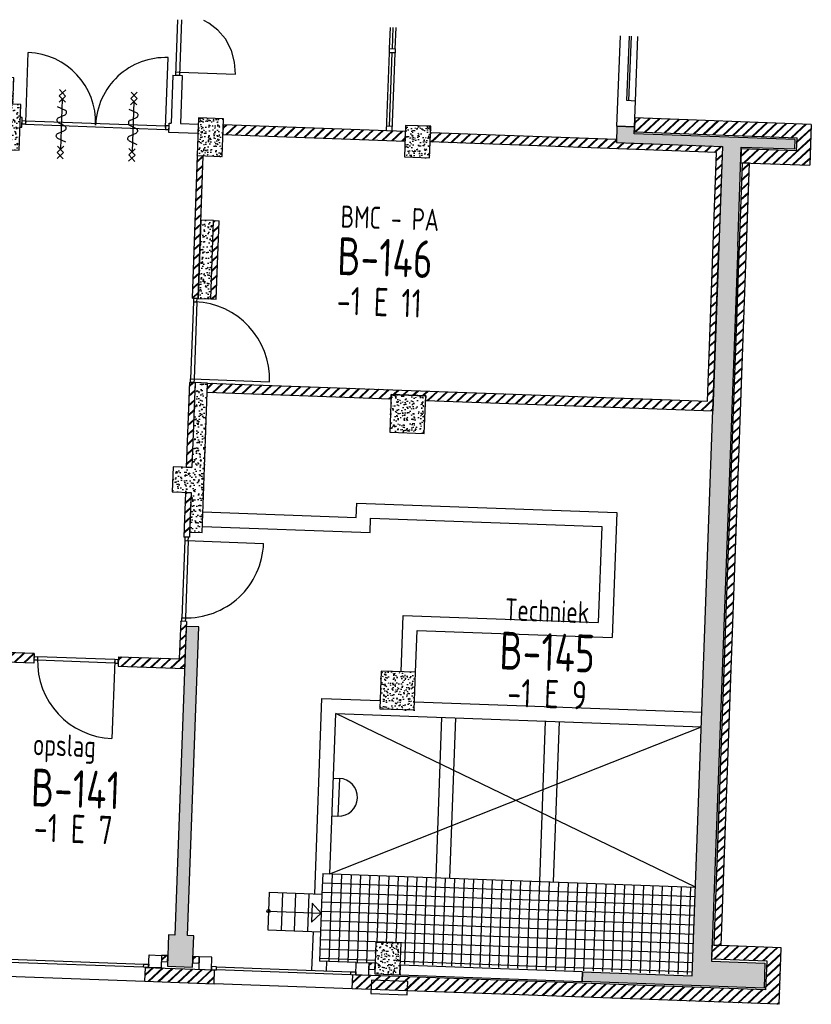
# Model space of a CAD drawing. Header units: millimetres. Extents: x 119024465 to 119292677, y 483022511 to 483148062.
# Tile 161 of 162: x 119263074 to 119275671, y 483076393 to 483092048. Entities that reach past the tile are written whole.
import ezdxf
from ezdxf.enums import TextEntityAlignment as Align

# ---------------------------------------------------------------- set-up
doc = ezdxf.new("R2010")
doc.units = ezdxf.units.MM
doc.header["$LTSCALE"] = 100
doc.layers.get('0').update_dxf_attribs({"linetype": 'CONTINUOUS'})
for name, color, linetype in [('AL21----', 1, 'CONTINUOUS'), ('AL21----_ARC', 8, 'CONTINUOUS'), ('AL22----', 2, 'CONTINUOUS'), ('AL22----_ARC', 8, 'CONTINUOUS'), ('AL24----', 3, 'CONTINUOUS'), ('AL28----', 4, 'CONTINUOUS'), ('AL28----_ARC', 8, 'CONTINUOUS'), ('AL31----', 5, 'CONTINUOUS'), ('AL32----', 6, 'CONTINUOUS'), ('BT00----_HOTELNRS', 3, 'CONTINUOUS'), ('BT00----_RUIMTENRS', 7, 'CONTINUOUS'), ('BT00----_TEKST', 1, 'CONTINUOUS'), ('Overlap', 8, 'CONTINUOUS')]:
    doc.layers.add(name, color=color, linetype=linetype)
doc.styles.get("Standard").update_dxf_attribs({"font": 'ISOCP.SHX'})
pattern_1 = [(47.91200747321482, (119153097.5669324, 483019764.0029071), (181.4829786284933, -22.56626980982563), [19.05, -209.55]), (352.9120074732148, (119153097.5669324, 483019764.0029071), (-28.25841556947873, 192.213838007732), [15.24, -167.64]), (98.3630074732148, (119153112.6904584, 483019762.1223937), (153.2251895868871, 169.6466752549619), [16.19, -178.09]), (44.09620747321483, (119153099.4177937, 483019814.7691785), (269.3672764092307, -51.89098330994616), [28.575, -314.3249999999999]), (94.54760747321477, (119153121.8650477, 483019810.4449579), (246.2613818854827, 238.6116259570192), [24.285, -267.135]), (349.0960074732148, (119153099.4177937, 483019814.7691785), (246.2617370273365, 238.6111746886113), [22.86, -251.46]), (18.91200747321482, (119153124.3382141, 483019801.15218), (147.7882449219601, -107.7215982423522), [19.05, -209.55]), (323.9120074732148, (119153124.3382141, 483019801.15218), (68.4717506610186, 181.813962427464), [15.24, -167.64]), (69.36340747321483, (119153136.6538288, 483019792.1754093), (216.2595933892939, 74.0927892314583), [16.19, -178.09]), (35.41200747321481, (119153097.5669324, 483019764.0029071), (6.1672544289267, 84.38636762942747), [0, -165.608, 0, -170.18, 0, -168.275]), (5.412007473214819, (119153097.5669324, 483019764.0029071), (70.42530466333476, 97.67953384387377), [0, -97.02799999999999, 0, -161.798, 0, -64.135]), (325.4120074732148, (119153040.9625397, 483019766.0666175), (135.291847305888, -10.66508593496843), [0, -63.49999999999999, 0, -198.12, 0, -262.8899999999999]), (315.4120074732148, (119153015.579404, 483019766.9920482), (148.9572270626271, 20.01262926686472), [0, -82.54999999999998, 0, -131.572, 0, -186.69])]
pattern_2 = [(42.91200747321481, (119153097.5669324, 483019764.0029071), (-74.89618102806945, 80.56402464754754), []), (42.91200747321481, (119153098.1134465, 483019778.9929479), (-74.89618102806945, 80.56402464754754), [])]
pattern_3 = [(42.74700747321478, (119153097.5669324, 483019764.0029071), (-74.6638630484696, 80.77937580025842), []), (42.74700747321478, (119153098.1566124, 483019778.9913119), (-74.6638630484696, 80.77937580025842), [])]

# ---------------------------------------------------------------- blocks, each defined once
blk = doc.blocks.new('KOLOM')
at = {"layer": 'AL28----', "linetype": 'Continuous'}
for p, q in [((0.5, 0.5), (-0.5, 0.5)), ((-0.5, 0.5), (-0.5, -0.5)), ((0.5, -0.5), (0.5, 0.5)), ((-0.5, -0.5), (0.5, -0.5))]:
    blk.add_line(p, q, dxfattribs=at)
blk = doc.blocks.new('500x400')
at = {"layer": 'AL28----_ARC'}
h = blk.add_hatch(dxfattribs=at)
h.set_pattern_fill('AR-CONC', color=256, style=0)
h.set_pattern_definition([(49.99999999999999, (-104267.0792843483, -69886.70259675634), (182.184668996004, -15.93908553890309), [19.05, -209.55]), (355, (-104267.0792843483, -69886.70259675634), (-35.24282597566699, 191.05664288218), [15.24, -167.64]), (100.451, (-104251.8972843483, -69888.03084675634), (146.9425016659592, 175.1166878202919), [16.19, -178.09]), (46.18420000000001, (-104267.0792843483, -69835.90259675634), (271.0790408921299, -42.04232793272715), [28.575, -314.325]), (96.6356, (-104244.4893843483, -69839.40609675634), (237.4042344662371, 247.4255558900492), [24.285, -267.135]), (351.1840000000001, (-104267.0792843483, -69835.90259675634), (237.4046058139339, 247.4251178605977), [22.86, -251.46]), (21, (-104241.6792843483, -69848.60259675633), (151.6148798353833, -102.2655185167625), [19.05, -209.55]), (326.0000000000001, (-104241.6792843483, -69848.60259675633), (61.80202834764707, 184.1879661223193), [15.24, -167.64]), (71.4514, (-104229.0447843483, -69857.12469675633), (213.4164907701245, 81.92285771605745), [16.19, -178.09]), (37.50000000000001, (-104267.0792843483, -69886.70259675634), (3.088603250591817, 84.55503887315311), [0, -165.608, 0, -170.18, 0, -168.275]), (7.499999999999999, (-104267.0792843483, -69886.70259675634), (66.81966251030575, 100.1805748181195), [0, -97.02799999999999, 0, -161.798, 0, -64.135]), (327.5, (-104323.7212843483, -69886.70259675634), (135.5905951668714, -5.728743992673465), [0, -63.5, 0, -198.12, 0, -262.89]), (317.5, (-104349.1212843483, -69886.70259675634), (148.129181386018, 25.42649103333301), [0, -82.55, 0, -131.572, 0, -186.69])])
h.paths.add_polyline_path([(-250, -200), (250, -200), (250, 200), (-250, 200)])
at = {"layer": 'AL28----', "xscale": 500, "yscale": 400, "zscale": 2600}
blk.add_blockref('KOLOM', (0, 0), dxfattribs=at)
blk = doc.blocks.new('400x600')
at = {"layer": 'AL28----_ARC'}
h = blk.add_hatch(dxfattribs=at)
h.set_pattern_fill('AR-CONC', color=256, style=0)
h.set_pattern_definition([(49.99999999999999, (-111794.4581049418, -73889.75205047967), (182.184668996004, -15.93908553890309), [19.05, -209.55]), (355, (-111794.4581049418, -73889.75205047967), (-35.24282597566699, 191.05664288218), [15.24, -167.64]), (100.451, (-111779.2761049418, -73891.08030047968), (146.9425016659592, 175.1166878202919), [16.19, -178.09]), (46.18420000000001, (-111794.4581049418, -73838.95205047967), (271.0790408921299, -42.04232793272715), [28.575, -314.325]), (96.6356, (-111771.8682049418, -73842.45555047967), (237.4042344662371, 247.4255558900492), [24.285, -267.135]), (351.1840000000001, (-111794.4581049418, -73838.95205047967), (237.4046058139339, 247.4251178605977), [22.86, -251.46]), (21, (-111769.0581049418, -73851.65205047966), (151.6148798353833, -102.2655185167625), [19.05, -209.55]), (326.0000000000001, (-111769.0581049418, -73851.65205047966), (61.80202834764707, 184.1879661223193), [15.24, -167.64]), (71.4514, (-111756.4236049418, -73860.17415047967), (213.4164907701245, 81.92285771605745), [16.19, -178.09]), (37.50000000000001, (-111794.4581049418, -73889.75205047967), (3.088603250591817, 84.55503887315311), [0, -165.608, 0, -170.18, 0, -168.275]), (7.499999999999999, (-111794.4581049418, -73889.75205047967), (66.81966251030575, 100.1805748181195), [0, -97.02799999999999, 0, -161.798, 0, -64.135]), (327.5, (-111851.1001049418, -73889.75205047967), (135.5905951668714, -5.728743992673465), [0, -63.5, 0, -198.12, 0, -262.89]), (317.5, (-111876.5001049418, -73889.75205047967), (148.129181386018, 25.42649103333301), [0, -82.55, 0, -131.572, 0, -186.69])])
h.paths.add_polyline_path([(200, 300), (-200, 300), (-200, -300.0000000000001), (200, -300.0000000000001)])
at = {"layer": 'AL28----', "xscale": 400, "yscale": 600, "zscale": 2600}
blk.add_blockref('KOLOM', (0, 0), dxfattribs=at)
blk = doc.blocks.new('550x600')
at = {"layer": 'AL28----_ARC'}
h = blk.add_hatch(dxfattribs=at)
h.set_pattern_fill('AR-CONC', color=256, style=0)
h.set_pattern_definition([(49.99999999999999, (-112732.6578252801, -65901.7971806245), (182.184668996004, -15.93908553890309), [19.05, -209.55]), (355, (-112732.6578252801, -65901.7971806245), (-35.24282597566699, 191.05664288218), [15.24, -167.64]), (100.451, (-112717.4758252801, -65903.12543062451), (146.9425016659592, 175.1166878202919), [16.19, -178.09]), (46.18420000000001, (-112732.6578252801, -65850.9971806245), (271.0790408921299, -42.04232793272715), [28.575, -314.325]), (96.6356, (-112710.0679252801, -65854.50068062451), (237.4042344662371, 247.4255558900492), [24.285, -267.135]), (351.1840000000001, (-112732.6578252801, -65850.9971806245), (237.4046058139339, 247.4251178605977), [22.86, -251.46]), (21, (-112707.2578252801, -65863.6971806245), (151.6148798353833, -102.2655185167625), [19.05, -209.55]), (326.0000000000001, (-112707.2578252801, -65863.6971806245), (61.80202834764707, 184.1879661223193), [15.24, -167.64]), (71.4514, (-112694.6233252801, -65872.2192806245), (213.4164907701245, 81.92285771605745), [16.19, -178.09]), (37.50000000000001, (-112732.6578252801, -65901.7971806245), (3.088603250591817, 84.55503887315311), [0, -165.608, 0, -170.18, 0, -168.275]), (7.499999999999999, (-112732.6578252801, -65901.7971806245), (66.81966251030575, 100.1805748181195), [0, -97.02799999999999, 0, -161.798, 0, -64.135]), (327.5, (-112789.2998252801, -65901.7971806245), (135.5905951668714, -5.728743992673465), [0, -63.5, 0, -198.12, 0, -262.89]), (317.5, (-112814.6998252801, -65901.7971806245), (148.129181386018, 25.42649103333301), [0, -82.55, 0, -131.572, 0, -186.69])])
h.paths.add_polyline_path([(-275, 300), (-275, -300), (275, -300), (275, 300)])
at = {"layer": 'AL28----', "xscale": 550, "yscale": 600, "zscale": 2600}
blk.add_blockref('KOLOM', (0, 0), dxfattribs=at)
blk = doc.blocks.new('114-31d')
at = {"color": 0, "linetype": 'Continuous'}
for p, q in [((-49.99999994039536, 550.0000000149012), (50.00000011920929, 450.0000000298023)), ((50.00000005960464, 550.0000000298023), (-49.99999988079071, 450.0000000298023)), ((-49.99999988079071, 450), (50.00000017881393, 350)), ((50.00000017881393, 450.0000000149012), (-49.99999988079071, 350)), ((5.960464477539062e-08, 400.0000000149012), (5.960464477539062e-08, -399.9999999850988)), ((-75.22076374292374, 278.9749931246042), (52.90113961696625, 224.7435648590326)), ((-53.78419476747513, 99.46940441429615), (53.34266722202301, 150.8047561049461)), ((-53.34266710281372, 25.53059563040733), (53.34266722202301, -25.53059560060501)), ((-53.34266710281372, -150.2564351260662), (52.90113961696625, -99.4694043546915)), ((-53.78419470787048, -224.195243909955), (74.77923625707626, -278.9116318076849)), ((-49.99999988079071, -349.9999998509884), (50.00000023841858, -449.9999998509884)), ((50.00000023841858, -349.9999998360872), (-49.99999982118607, -449.9999998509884)), ((-49.99999988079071, -449.9999998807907), (50.00000017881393, -549.9999998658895)), ((50.00000023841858, -449.9999998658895), (-49.99999976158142, -549.9999998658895))]:
    blk.add_line(p, q, dxfattribs=at)
for points in [[(74.77923625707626, 187.6370802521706, 0.1085803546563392), (71.0617071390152, 204.5540473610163, 0.1021137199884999), (60.13457530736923, 219.3489430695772, 0.04519307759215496), (52.90113961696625, 224.7435648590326, 0.02457701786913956)], [(53.34266722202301, 150.8047561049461, 0.04259042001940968), (60.13457530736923, 155.9252174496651, 0.1021137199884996), (71.0617071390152, 170.7201131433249, 0.1085803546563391), (74.77923625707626, 187.6370802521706, 0.1085803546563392)], [(-53.78419476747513, 99.46940441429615, 0.04259042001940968), (-60.57610279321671, 94.34894305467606, 0.1021137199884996), (-71.50323468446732, 79.55404734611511, 0.1085803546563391), (-75.22076374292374, 62.63708026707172, 0.1085803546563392)], [(-75.22076374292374, 62.63708026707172, 0.1085803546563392), (-71.50323468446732, 45.72011315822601, 0.1021137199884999), (-60.57610279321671, 30.92521744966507, 0.04519307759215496), (-53.34266710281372, 25.53059563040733, 0.02457701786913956)], [(-75.22076374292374, -187.3629197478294, -0.1085803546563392), (-71.50323462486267, -170.4459526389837, -0.1021137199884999), (-60.57610285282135, -155.6510569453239, -0.04519307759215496), (-53.34266710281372, -150.2564351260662, -0.02457701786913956)], [(74.77923625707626, -62.36291974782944, -0.1085803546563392), (71.06170719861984, -79.27988685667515, -0.1021137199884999), (60.13457530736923, -94.07478253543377, -0.04519307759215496), (52.90113961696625, -99.4694043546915, -0.02457701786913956)], [(53.34266722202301, -25.53059560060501, -0.04259042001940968), (60.13457530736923, -30.65105694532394, -0.1021137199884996), (71.0617071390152, -45.44595263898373, -0.1085803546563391), (74.77923625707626, -62.36291974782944, -0.1085803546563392)], [(-53.78419470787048, -224.195243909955, -0.04259042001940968), (-60.57610279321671, -219.0747825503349, -0.1021137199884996), (-71.50323462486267, -204.279886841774, -0.1085803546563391), (-75.22076374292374, -187.3629197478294, -0.1085803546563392)]]:
    blk.add_lwpolyline(points, format="xyb", dxfattribs=at)

msp = doc.modelspace()

# ---------------------------------------------------------------- hatches: boundary and pattern name
at = {"layer": 'AL21----_ARC'}
h = msp.add_hatch(dxfattribs=at)
h.set_pattern_fill('SCHOON', color=256, scale=2, angle=-2.087992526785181, style=0, pattern_type=2)
h.set_pattern_definition(pattern_2)
h.paths.add_polyline_path([(119275670.6476953, 483090383.4745106), (119272862.5133913, 483090485.8548338), (119272854.49785, 483090266.0009026), (119275442.7782227, 483090171.6361207), (119275435.1270242, 483089961.7755499), (119274555.711299, 483089993.8377151), (119274547.6957577, 483089773.9837838), (119275646.9654141, 483089733.9060773)])
h = msp.add_hatch(dxfattribs=at)
h.set_pattern_fill('SCHOON', color=256, scale=2, angle=-2.087992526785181, style=0, pattern_type=2)
h.set_pattern_definition(pattern_3)
h.paths.add_polyline_path([(119274124.0690693, 483077331.1569174), (119274233.996035, 483077327.1491468), (119274687.6028049, 483089768.8829848), (119274577.6758393, 483089772.8907555)])
h = msp.add_hatch(dxfattribs=at)
h.set_pattern_fill('SCHOON', color=256, scale=2, angle=-2.087992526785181, style=0, pattern_type=2)
h.set_pattern_definition(pattern_3)
edge = h.paths.add_edge_path()
edge.add_line((119274086.0734465, 483077112.3960145), (119274094.0889878, 483077332.2499458))
edge.add_line((119275193.3586441, 483077292.1722392), (119274094.0889878, 483077332.2499458))
edge.add_line((119274965.4891715, 483077080.3338493), (119274086.0734465, 483077112.3960145))
edge.add_line((119275160.5677934, 483076392.7697931), (119275193.3586441, 483077292.1722392))
edge.add_line((119274948.7294034, 483076620.6392657), (119274965.4891716, 483077080.3338493))
edge.add_line((119274948.7294034, 483076620.6392657), (119268372.8620884, 483076860.3854274))
edge.add_line((119275160.5677934, 483076392.7697931), (119268364.8465471, 483076640.5314961))
edge.add_line((119268365.0826448, 483076640.5228883), (119268373.0981861, 483076860.3768196))
h = msp.add_hatch(dxfattribs=at)
h.set_pattern_fill('SCHOON', color=256, scale=2, angle=-2.087992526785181, style=0, pattern_type=2)
h.set_pattern_definition(pattern_2)
h.paths.add_polyline_path([(119265328.7666577, 483077071.4349748), (119265428.7002628, 483077067.7915469), (119265432.3436907, 483077167.725152), (119265332.4100856, 483077171.3685799)])
h = msp.add_hatch(dxfattribs=at)
h.set_pattern_fill('SCHOON', color=256, scale=2, angle=-2.087992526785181, style=0, pattern_type=2)
h.set_pattern_definition(pattern_2)
h.paths.add_polyline_path([(119265828.4346833, 483077053.2178354), (119265928.3682885, 483077049.5744076), (119265932.0117163, 483077149.5080127), (119265832.0781112, 483077153.1514406)])
h = msp.add_hatch(dxfattribs=at)
h.set_pattern_fill('SCHOON', color=256, scale=2, angle=-2.087992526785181, style=0, pattern_type=2)
h.set_pattern_definition(pattern_2)
h.paths.add_polyline_path([(119265075.289217, 483076980.6099393), (119266174.5588734, 483076940.5322328), (119266166.5433321, 483076720.6783015), (119265067.2736757, 483076760.7560081)])
h = msp.add_hatch(dxfattribs=at)
h.set_pattern_fill('SCHOON', color=256, scale=2, angle=-2.087992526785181, style=0, pattern_type=2)
h.set_pattern_definition(pattern_2)
h.paths.add_polyline_path([(119268626.5756268, 483076951.2018551), (119268726.509232, 483076947.5584272), (119268730.1526598, 483077047.4920323), (119268630.2190547, 483077051.1354601)])
at = {"layer": 'AL22----_ARC'}
h = msp.add_hatch(dxfattribs=at)
h.set_pattern_fill('SCHOON', color=256, scale=2, angle=-2.087992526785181, style=0, pattern_type=2)
h.set_pattern_definition(pattern_2)
h.paths.add_polyline_path([(119269611.9125877, 483090254.1342789), (119272569.9472994, 483090146.2888139), (119272568.1255854, 483090096.3220114), (119274257.003512, 483090034.7480803), (119274103.6151987, 483085827.5433046), (119269531.6527642, 483085994.2301297), (119269534.3853351, 483086069.1803335), (119268984.7505069, 483086089.2191868), (119268982.017936, 483086014.2689829), (119266058.9599861, 483086120.8392482), (119266064.4251279, 483086270.7396559), (119274019.1400959, 483085980.7227973), (119274163.4198396, 483089938.0935603), (119269606.4474459, 483090104.2338713)])
h = msp.add_hatch(dxfattribs=at)
h.set_pattern_fill('SCHOON', color=256, scale=2, angle=-2.087992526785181, style=0, pattern_type=2)
h.set_pattern_definition(pattern_2)
h.paths.add_polyline_path([(119266308.6384767, 483090224.4669909), (119269206.7130253, 483090118.8075827), (119269212.1781671, 483090268.7079904), (119266314.1036185, 483090374.3673987)])
h = msp.add_hatch(dxfattribs=at)
h.set_pattern_fill('SCHOON', color=256, scale=2, angle=-2.087992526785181, style=0, pattern_type=2)
h.set_pattern_definition(pattern_2)
h.paths.add_polyline_path([(119265906.1454192, 483089888.9087417), (119265996.0856638, 483089885.6296566), (119265913.5620225, 483087622.1335006), (119265823.6217779, 483087625.4125856)])
h = msp.add_hatch(dxfattribs=at)
h.set_pattern_fill('SCHOON', color=256, scale=2, angle=-2.087992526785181, style=0, pattern_type=2)
h.set_pattern_definition(pattern_2)
h.paths.add_polyline_path([(119266113.2470614, 483087609.8499646), (119266158.6077384, 483088854.0233483), (119266248.547983, 483088850.7442632), (119266203.187306, 483087606.5708795)])
h = msp.add_hatch(dxfattribs=at)
h.set_pattern_fill('SCHOON', color=256, scale=2, angle=-2.087992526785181, style=0, pattern_type=2)
h.set_pattern_definition(pattern_2)
h.paths.add_polyline_path([(119265725.4313968, 483084932.2019275), (119265815.3716414, 483084928.9228424), (119265864.5579176, 483086278.0265116), (119265774.617673, 483086281.3055967)])
h = msp.add_hatch(dxfattribs=at)
h.set_pattern_fill('SCHOON', color=256, scale=2, angle=-2.087992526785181, style=0, pattern_type=2)
h.set_pattern_definition(pattern_2)
h.paths.add_polyline_path([(119265710.8576853, 483084532.467507), (119265800.7979299, 483084529.1884219), (119265774.929592, 483083819.6598255), (119265684.9893474, 483083822.9389106)])
h = msp.add_hatch(dxfattribs=at)
h.set_pattern_fill('SCHOON', color=256, scale=2, angle=-2.087992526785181, style=0, pattern_type=2)
h.set_pattern_definition(pattern_2)
h.paths.add_polyline_path([(119265726.1076586, 483082480.5495169), (119265636.1674139, 483082483.828602), (119265614.3068467, 483081884.2269711), (119264644.950877, 483081919.5682215), (119264639.4857352, 483081769.6678138), (119265698.7819495, 483081731.0474784)])
h = msp.add_hatch(dxfattribs=at)
h.set_pattern_fill('SCHOON', color=256, scale=2, angle=-2.087992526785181, style=0, pattern_type=2)
h.set_pattern_definition(pattern_2)
h.paths.add_polyline_path([(119261257.2016633, 483082043.0804263), (119261251.7365214, 483081893.1800187), (119261981.2518388, 483081866.5829952), (119261821.3053553, 483077479.4977302), (119262141.0928917, 483077467.838761), (119262146.5580335, 483077617.7391687), (119261976.6709048, 483077623.9329961), (119262131.1522465, 483081861.1178534), (119263300.3754265, 483081818.4897473), (119263305.8405683, 483081968.390155)])
at = {"layer": 'AL28----_ARC'}
h = msp.add_hatch(dxfattribs=at)
h.set_pattern_fill('AR-CONC', color=256, angle=-2.087992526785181, style=0)
h.set_pattern_definition(pattern_1)
h.paths.add_polyline_path([(119263093.8629375, 483090700.9113531), (119262963.9492508, 483090705.6478093), (119262979.2516479, 483091125.3689509), (119262839.3446007, 483091130.4697499), (119262837.5593211, 483091081.5022838), (119262697.6522739, 483091086.6030828), (119262676.8483007, 483090515.9821971), (119262626.8814982, 483090517.803911), (119262607.7535018, 483089993.1524842), (119263067.4480854, 483089976.3927159)])
h = msp.add_hatch(dxfattribs=at)
h.set_pattern_fill('AR-CONC', color=256, angle=357.9120074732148, style=0)
h.set_pattern_definition([(47.91200747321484, (842216.799653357, -179296.1791561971), (181.4829786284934, -22.56626980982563), [19.05, -209.55]), (352.9120074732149, (842216.799653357, -179296.1791561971), (-28.25900325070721, 192.2140619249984), [15.24, -167.64058417]), (98.3634521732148, (842231.9231863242, -179298.0596732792), (153.223974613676, 169.6477843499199), [16.19000879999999, -178.0902445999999]), (44.09620747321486, (842218.6505147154, -179245.4128847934), (269.3672764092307, -51.89098330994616), [28.575, -314.3249999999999]), (94.54756508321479, (842241.0977686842, -179249.7371053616), (246.2613022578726, 238.6121979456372), [24.28502313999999, -267.1356081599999]), (349.0961586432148, (842218.6505147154, -179245.4128847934), (246.2613022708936, 238.6121979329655), [22.85996707, -251.45973192]), (18.91200747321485, (842243.5709350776, -179259.0298833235), (147.7877683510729, -107.7212603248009), [19.05, -209.55]), (323.9120074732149, (842243.5709350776, -179259.0298833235), (68.4717506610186, 181.813962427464), [15.24, -167.64]), (69.3634524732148, (842255.8865824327, -179268.0066550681), (216.2595187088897, 74.09270306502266), [16.1900088, -178.0899376]), (35.41200747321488, (842216.799653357, -179296.1791561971), (6.1672544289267, 84.38636762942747), [0, -165.608, 0, -170.18, 0, -168.275]), (5.412007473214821, (842216.799653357, -179296.1791561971), (70.42530466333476, 97.67953384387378), [0, -97.02799999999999, 0, -161.798, 0, -64.135]), (325.4120074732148, (842160.1952607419, -179294.1154457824), (135.2918473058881, -10.66508593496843), [0, -63.49999999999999, 0, -198.1199999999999, 0, -262.8899999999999]), (315.4120074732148, (842134.81212504, -179293.1900151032), (148.9572270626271, 20.01262926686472), [0, -82.54999999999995, 0, -131.5719999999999, 0, -186.6899999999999])])
h.paths.add_polyline_path([(119274499.0478099, 483088439.6456317), (119274081.1959095, 483077078.589173), (119274930.6315531, 483077047.620036), (119274919.8423498, 483076651.712376), (119272021.7678016, 483076757.3717839), (119272027.2329434, 483076907.2721915), (119273776.0710327, 483076843.5122043), (119274199.2469945, 483088450.5759153), (119274257.003512, 483090034.7480803), (119272568.1255854, 483090096.3220114), (119272577.5620636, 483090355.1500486), (119272857.376158, 483090344.9484506), (119272853.4048216, 483090236.020821), (119275411.7051128, 483090142.7490675), (119275406.239971, 483089992.8486598), (119274556.8043274, 483090023.8177968)])
h = msp.add_hatch(dxfattribs=at)
h.set_pattern_fill('AR-CONC', color=256, angle=-2.087992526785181, style=0)
h.set_pattern_definition(pattern_1)
h.paths.add_polyline_path([(119265913.3798511, 483087617.1368202), (119266113.2470614, 483087609.8499646), (119266158.6077384, 483088854.0233483), (119265958.7405281, 483088861.3102041)])
h = msp.add_hatch(dxfattribs=at)
h.set_pattern_fill('AR-CONC', color=256, angle=-2.087992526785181, style=0)
h.set_pattern_definition(pattern_1)
h.paths.add_polyline_path([(119265864.5579176, 483086278.0265116), (119265815.3716414, 483084928.9228424), (119265515.570826, 483084939.853126), (119265500.9971145, 483084540.1187055), (119265800.7979299, 483084529.1884219), (119265777.8443343, 483083899.6067097), (119265977.7115446, 483083892.3198539), (119266064.4251279, 483086270.7396559)])
h = msp.add_hatch(dxfattribs=at)
h.set_pattern_fill('AR-CONC', color=256, angle=-2.087992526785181, style=0)
h.set_pattern_definition(pattern_1)
h.paths.add_polyline_path([(119265744.167818, 483077486.5757654), (119265923.0601265, 483082393.315777), (119265723.1929163, 483082400.6026328), (119265544.3006078, 483077493.8626211), (119265444.3670027, 483077497.5060489), (119265426.1498633, 483076997.8380234), (119265825.8842838, 483076983.2643119), (119265844.1014232, 483077482.9323375)])

# ---------------------------------------------------------------- linework, layer by layer
at = {"layer": 'AL21----'}
for p, q in [((119272862.5133913, 483090485.8548338), (119272854.49785, 483090266.0009026)), ((119275670.6476953, 483090383.4745106), (119272862.5133913, 483090485.8548338)), ((119272854.49785, 483090266.0009026), (119275442.7782227, 483090171.6361207)), ((119275670.6476953, 483090383.4745106), (119275646.9654141, 483089733.9060773)), ((119275435.1270242, 483089961.7755499), (119275442.7782227, 483090171.6361207)), ((119274555.711299, 483089993.8377151), (119274547.6957577, 483089773.9837838)), ((119275435.1270242, 483089961.7755499), (119274555.711299, 483089993.8377151)), ((119274124.0690693, 483077331.1569174), (119274577.6758393, 483089772.8907555)), ((119274233.996035, 483077327.1491468), (119274687.6028049, 483089768.8829848)), ((119274547.6957577, 483089773.9837838), (119275646.9654141, 483089733.9060773)), ((119274687.6028049, 483089768.8829848), (119274577.6758393, 483089772.8907555)), ((119274086.0734465, 483077112.3960145), (119274094.0889878, 483077332.2499458)), ((119275193.3586441, 483077292.1722392), (119274094.0889878, 483077332.2499458)), ((119274124.0690693, 483077331.1569174), (119274233.996035, 483077327.1491468)), ((119275160.5677934, 483076392.7697931), (119275193.3586441, 483077292.1722392)), ((119274965.4891715, 483077080.3338493), (119274086.0734465, 483077112.3960145)), ((119265067.2736757, 483076760.7560081), (119265075.289217, 483076980.6099393)), ((119265075.289217, 483076980.6099393), (119266174.5588734, 483076940.5322328)), ((119266166.5433321, 483076720.6783015), (119266174.5588734, 483076940.5322328)), ((119274948.7294034, 483076620.6392657), (119274965.4891715, 483077080.3338493)), ((119268365.0826448, 483076640.5228883), (119268373.0981861, 483076860.3768196)), ((119274948.7294034, 483076620.6392657), (119268372.8620884, 483076860.3854274)), ((119265067.2736757, 483076760.7560081), (119266166.5433321, 483076720.6783015)), ((119275160.5677934, 483076392.7697931), (119268364.8465471, 483076640.5314961))]:
    msp.add_line(p, q, dxfattribs=at)
for points in [[(119265328.7666577, 483077071.4349748), (119265428.7002628, 483077067.7915469), (119265432.3436907, 483077167.725152), (119265332.4100856, 483077171.3685799)], [(119265828.4346833, 483077053.2178354), (119265928.3682885, 483077049.5744076), (119265932.0117163, 483077149.5080127), (119265832.0781112, 483077153.1514406)], [(119268626.5756268, 483076951.2018551), (119268726.509232, 483076947.5584272), (119268730.1526598, 483077047.4920323), (119268630.2190547, 483077051.1354601)], [(119268661.9515375, 483076566.2147254), (119269241.450607, 483076544.2352131), (119269249.5005223, 483076756.4746108), (119268670.0014528, 483076778.4541231)]]:
    msp.add_lwpolyline(points, close=True, dxfattribs=at)
at = {"layer": 'AL22----'}
for p, q in [((119265512.3447478, 483091164.1032489), (119265484.654696, 483090404.60785)), ((119265512.3447478, 483091164.1032489), (119265662.2451555, 483091158.6381071)), ((119265662.2451555, 483091158.6381071), (119265634.5551037, 483090399.1427081)), ((119263116.2282545, 483090490.9570906), (119263086.2481732, 483090492.0501188)), ((119263110.7631127, 483090341.0566828), (119263116.2282545, 483090490.9570906)), ((119265454.6746144, 483090405.7008783), (119265484.654696, 483090404.60785)), ((119263080.7830314, 483090342.1497112), (119263110.7631127, 483090341.0566828)), ((119269606.4474459, 483090104.2338713), (119269611.9125877, 483090254.1342789)), ((119269611.9125877, 483090254.1342789), (119272569.9472994, 483090146.2888139)), ((119274163.4198396, 483089938.0935603), (119269606.4474459, 483090104.2338713)), ((119272569.9472994, 483090146.2888139), (119272568.1255854, 483090096.3220114)), ((119272568.1255854, 483090096.3220114), (119274257.003512, 483090034.7480803)), ((119274019.1400959, 483085980.7227973), (119274163.4198396, 483089938.0935603)), ((119274257.003512, 483090034.7480803), (119274103.6151987, 483085827.5433046)), ((119265823.4396065, 483087620.4159054), (119265906.1454192, 483089888.9087417)), ((119265906.1454192, 483089888.9087417), (119265996.0856638, 483089885.6296566)), ((119265913.3798511, 483087617.1368202), (119265996.0856638, 483089885.6296566)), ((119266113.2470614, 483087609.8499646), (119266158.6077384, 483088854.0233483)), ((119266158.6077384, 483088854.0233483), (119266248.547983, 483088850.7442632)), ((119266203.187306, 483087606.5708795), (119266248.547983, 483088850.7442632)), ((119265823.4396065, 483087620.4159054), (119265913.3798511, 483087617.1368202)), ((119266113.2470614, 483087609.8499646), (119266203.187306, 483087606.5708795)), ((119265774.617673, 483086281.3055967), (119265725.4313968, 483084932.2019275)), ((119265774.617673, 483086281.3055967), (119265864.5579176, 483086278.0265116)), ((119265864.5579176, 483086278.0265116), (119265815.3716414, 483084928.9228424)), ((119266058.9599861, 483086120.8392482), (119266064.4251279, 483086270.7396559)), ((119266064.4251279, 483086270.7396559), (119274019.1400959, 483085980.7227973)), ((119268982.017936, 483086014.2689829), (119266058.9599861, 483086120.8392482)), ((119268982.017936, 483086014.2689829), (119268984.7505069, 483086089.2191868)), ((119268984.7505069, 483086089.2191868), (119269534.3853351, 483086069.1803335)), ((119269534.3853351, 483086069.1803335), (119269531.6527642, 483085994.2301297)), ((119269531.6527642, 483085994.2301297), (119274103.6151987, 483085827.5433046)), ((119265725.4313968, 483084932.2019275), (119265815.3716414, 483084928.9228424)), ((119265710.8576853, 483084532.467507), (119265684.9893474, 483083822.9389106)), ((119265710.8576853, 483084532.467507), (119265800.7979299, 483084529.1884219)), ((119265800.7979299, 483084529.1884219), (119265774.929592, 483083819.6598255)), ((119265774.929592, 483083819.6598255), (119265684.9893474, 483083822.9389106)), ((119265636.1674139, 483082483.828602), (119265614.3068467, 483081884.2269711)), ((119265726.1076586, 483082480.5495169), (119265636.1674139, 483082483.828602)), ((119265726.1076586, 483082480.5495169), (119265698.7819495, 483081731.0474784)), ((119263305.8405683, 483081968.390155), (119261257.2016633, 483082043.0804263)), ((119263305.8405683, 483081968.390155), (119263300.3754265, 483081818.4897473)), ((119263300.3754265, 483081818.4897473), (119262131.1522465, 483081861.1178534)), ((119264644.950877, 483081919.5682215), (119264639.4857352, 483081769.6678138)), ((119264644.950877, 483081919.5682215), (119265614.3068467, 483081884.2269711)), ((119264639.4857352, 483081769.6678138), (119265698.7819495, 483081731.0474784))]:
    msp.add_line(p, q, dxfattribs=at)
msp.add_lwpolyline([(119265634.5551037, 483090399.1427081), (119265914.369198, 483090388.9411101), (119265908.9040562, 483090239.0407024), (119265449.2094726, 483090255.8004706), (119265454.6746144, 483090405.7008783)], dxfattribs=at)
for points in [[(119266308.6384767, 483090224.4669909), (119269206.7130253, 483090118.8075827), (119269212.1781671, 483090268.7079904), (119266314.1036185, 483090374.3673987)], [(119272027.2329434, 483076907.2721915), (119269129.1583948, 483077012.9315998), (119269123.6932529, 483076863.0311921), (119272021.7678016, 483076757.3717839)]]:
    msp.add_lwpolyline(points, close=True, dxfattribs=at)
at = {"layer": 'AL24----'}
for p, q in [((119268066.8145585, 483079987.0952008), (119268160.8804464, 483079983.6657011)), ((119268160.8804464, 483079983.6657012), (119268139.0198792, 483079384.0640705)), ((119268044.9539912, 483079387.49357), (119268139.0198792, 483079384.0640704)), ((119267045.1004782, 483078174.6340576), (119267023.239911, 483077575.0324269)), ((119267045.1004782, 483078174.6340576), (119267884.5427613, 483078144.0292636)), ((119267254.961049, 483078166.9828591), (119267233.1004818, 483077567.3812284)), ((119267464.8216198, 483078159.3316606), (119267442.9610525, 483077559.7300298)), ((119267674.6821905, 483078151.6804621), (119267652.8216233, 483077552.0788313)), ((119267884.5427613, 483078144.0292636), (119267862.6821941, 483077544.4276328)), ((119267034.1701946, 483077874.8332423), (119267873.6124777, 483077844.2284482)), ((119267729.1772118, 483077999.5939977), (119267718.2469282, 483077699.7931823)), ((119267873.6124777, 483077844.2284482), (119267729.1772118, 483077999.5939977)), ((119267718.2469282, 483077699.7931823), (119267873.6124777, 483077844.2284482)), ((119267023.239911, 483077575.0324269), (119267862.6821941, 483077544.4276328))]:
    msp.add_line(p, q, dxfattribs=at)
msp.add_circle((119267034.1701946, 483077874.8332423), 25, dxfattribs=at)
msp.add_arc((119268149.9501628, 483079683.8648859), 299.9999999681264, 267.9120074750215, 87.91200746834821, dxfattribs=at)
at = {"layer": 'AL28----'}
msp.add_line((119272027.2329434, 483076907.2721915), (119272021.7678016, 483076757.3717839), dxfattribs=at)
for points in [[(119263093.8629375, 483090700.9113531), (119262963.9492508, 483090705.6478093), (119262979.2516479, 483091125.3689509), (119262839.3446007, 483091130.4697499), (119262837.5593211, 483091081.5022838), (119262697.6522739, 483091086.6030828), (119262676.8483007, 483090515.9821971), (119262626.8814982, 483090517.803911), (119262607.7535018, 483089993.1524842), (119263067.4480854, 483089976.3927159)], [(119265913.3798511, 483087617.1368202), (119266113.2470614, 483087609.8499646), (119266158.6077384, 483088854.0233483), (119265958.7405281, 483088861.3102041)], [(119265864.5579176, 483086278.0265116), (119265815.3716414, 483084928.9228424), (119265515.570826, 483084939.853126), (119265500.9971145, 483084540.1187055), (119265800.7979299, 483084529.1884219), (119265777.8443343, 483083899.6067097), (119265977.7115446, 483083892.3198539), (119266064.4251279, 483086270.7396559)]]:
    msp.add_lwpolyline(points, close=True, dxfattribs=at)
for points in [[(119272853.4048216, 483090236.020821), (119272857.376158, 483090344.9484506), (119272577.5620636, 483090355.1500486), (119272568.1255854, 483090096.3220114)], [(119272568.1255854, 483090096.3220114), (119274257.003512, 483090034.7480803), (119274199.2469945, 483088450.5759153)], [(119274499.0478099, 483088439.6456317), (119274556.8043274, 483090023.8177968), (119275406.239971, 483089992.8486598), (119275411.7051128, 483090142.7490675), (119272853.4048216, 483090236.020821)], [(119274499.0478099, 483088439.6456317), (119274081.1959095, 483077078.589173), (119274930.6315531, 483077047.620036), (119274919.8423498, 483076651.712376), (119272021.7678016, 483076757.3717839)], [(119272027.2329434, 483076907.2721915), (119273776.0710327, 483076843.5122043), (119274199.2469945, 483088450.5759153)], [(119265744.167818, 483077486.5757654), (119265923.0601265, 483082393.315777), (119265723.1929163, 483082400.6026328), (119265544.3006078, 483077493.8626211)], [(119265544.3006078, 483077493.8626211), (119265444.3670027, 483077497.5060489), (119265426.1498633, 483076997.8380234), (119265825.8842838, 483076983.2643119), (119265844.1014232, 483077482.9323375), (119265744.167818, 483077486.5757654)]]:
    msp.add_lwpolyline(points, dxfattribs=at)
at = {"layer": 'AL28----_ARC'}
for p, q in [((119268428.1148216, 483084133.2011107), (119268436.4947057, 483084363.0484025)), ((119268436.4947057, 483084363.0484025), (119272573.7459579, 483084212.2104887)), ((119265989.7348565, 483084222.1007508), (119268428.1148216, 483084133.2011107)), ((119272573.7459579, 483084212.2104887), (119272501.2417433, 483082223.5317467)), ((119265981.3549724, 483083992.253459), (119268649.5822293, 483083894.9739348)), ((119268649.5822293, 483083894.9739348), (119268657.9621134, 483084124.8212267)), ((119268657.9621134, 483084124.8212267), (119272335.518782, 483083990.743081)), ((119272335.518782, 483083990.743081), (119272279.7743356, 483082461.7589226)), ((119269144.227217, 483081680.4815921), (119269176.8358964, 483082574.887358)), ((119269176.8358964, 483082574.887358), (119272279.7743356, 483082461.7589226)), ((119269374.0745088, 483081672.1017079), (119269398.3033041, 483082336.6601821)), ((119269398.3033041, 483082336.6601821), (119272501.2417433, 483082223.5317467)), ((119267769.6191154, 483078148.2192056), (119267882.9297222, 483081256.154325)), ((119267882.9297222, 483081256.154325), (119268807.3155696, 483081222.4526172)), ((119269356.9503978, 483081202.4137639), (119273928.9128323, 483081035.7269388)), ((119268011.4897192, 483078469.6202184), (119268104.3971299, 483081017.9271491)), ((119268104.3971299, 483081017.9271491), (119273920.5329482, 483080805.879647)), ((119273827.6255375, 483078257.5727163), (119268104.3971299, 483081017.9271491)), ((119269700.3676458, 483078408.0462874), (119269793.2750565, 483080956.3532181)), ((119269920.2215771, 483078400.030746), (119270013.1289878, 483080948.3376768)), ((119271349.2721303, 483078347.9297275), (119271442.1795411, 483080896.2366582)), ((119271569.1260616, 483078339.9141862), (119271662.0334723, 483080888.2211169)), ((119268011.4897192, 483078469.6202184), (119273920.5329482, 483080805.879647)), ((119267896.5660733, 483078473.8101605), (119267884.5427613, 483078144.0292636)), ((119267896.5660733, 483078473.8101605), (119273827.6255375, 483078257.5727163)), ((119268046.466481, 483078468.3450186), (119267995.6406621, 483077074.2712271)), ((119268196.3668886, 483078462.8798768), (119268145.5410698, 483077068.8060853)), ((119268196.3668886, 483078462.8798768), (119268145.5410698, 483077068.8060853)), ((119268346.2672963, 483078457.414735), (119268295.4414775, 483077063.3409435)), ((119268496.167704, 483078451.9495931), (119268445.3418852, 483077057.8758016)), ((119268646.0681117, 483078446.4844513), (119268595.2422929, 483077052.4106598)), ((119268795.9685194, 483078441.0193095), (119268757.1660126, 483077376.726415)), ((119268945.8689271, 483078435.5541676), (119268907.0664202, 483077371.2612733)), ((119269095.7693348, 483078430.0890258), (119269056.9668279, 483077365.7961314)), ((119269245.6697425, 483078424.623884), (119269194.8439236, 483077030.5500925)), ((119269395.5701501, 483078419.1587422), (119269344.7443313, 483077025.0849507)), ((119269545.4705578, 483078413.6936004), (119269494.644739, 483077019.6198089)), ((119269695.3709655, 483078408.2284586), (119269644.5451467, 483077014.1546671)), ((119269845.2713732, 483078402.7633168), (119269794.4455544, 483077008.6895252)), ((119269995.1717809, 483078397.2981749), (119269944.3459621, 483077003.2243834)), ((119270145.0721886, 483078391.8330331), (119270094.2463698, 483076997.7592416)), ((119270294.9725963, 483078386.3678913), (119270244.1467775, 483076992.2940997)), ((119270444.8730039, 483078380.9027495), (119270394.0471851, 483076986.828958)), ((119270594.7734116, 483078375.4376076), (119270543.9475928, 483076981.3638161)), ((119270744.6738193, 483078369.9724658), (119270693.8480005, 483076975.8986743)), ((119270894.574227, 483078364.507324), (119270843.7484082, 483076970.4335325)), ((119271044.4746347, 483078359.0421821), (119270993.6488159, 483076964.9683906)), ((119271194.3750424, 483078353.5770403), (119271143.5492236, 483076959.5032488)), ((119271344.2754501, 483078348.1118985), (119271293.4496313, 483076954.038107)), ((119271499.172538, 483078342.4645858), (119271448.3467192, 483076948.3907943)), ((119267891.1009315, 483078323.9097528), (119273822.1603957, 483078107.6723086)), ((119271649.0729457, 483078336.9994439), (119271598.2471269, 483076942.9256524)), ((119271798.9733534, 483078331.5343021), (119271748.1475346, 483076937.4605106)), ((119271948.8737611, 483078326.0691603), (119271898.0479423, 483076931.9953688)), ((119272098.7741688, 483078320.6040184), (119272047.94835, 483076926.5302269)), ((119272248.6745765, 483078315.1388766), (119272197.8487577, 483076921.0650851)), ((119272398.5749841, 483078309.6737348), (119272347.7491653, 483076915.5999433)), ((119272548.4753918, 483078304.208593), (119272497.649573, 483076910.1348015)), ((119272698.3757995, 483078298.7434512), (119272647.5499807, 483076904.6696597)), ((119272848.2762072, 483078293.2783093), (119272797.4503884, 483076899.2045178)), ((119272998.1766149, 483078287.8131675), (119272947.3507961, 483076893.739376)), ((119273148.0770226, 483078282.3480257), (119273097.2512038, 483076888.2742342)), ((119273297.9774303, 483078276.8828838), (119273247.1516115, 483076882.8090923)), ((119273447.877838, 483078271.417742), (119273397.0520191, 483076877.3439505)), ((119273597.7782457, 483078265.9526002), (119273546.9524269, 483076871.8788087)), ((119273747.6786533, 483078260.4874583), (119273696.8528345, 483076866.4136668)), ((119267885.6357897, 483078174.0093451), (119273816.6952538, 483077957.771901)), ((119267874.7055061, 483077874.2085298), (119273805.7649702, 483077657.9710856)), ((119267880.1706479, 483078024.1089374), (119273811.230112, 483077807.8714933)), ((119267869.2403643, 483077724.3081221), (119273800.2998284, 483077508.0706779)), ((119267863.7752225, 483077574.4077144), (119273794.8346866, 483077358.1702703)), ((119267725.3514668, 483076934.0259033), (119267747.7585482, 483077548.6175748)), ((119267862.6821941, 483077544.4276328), (119267845.7402545, 483077079.736369)), ((119267858.3100806, 483077424.5073068), (119273789.3695448, 483077208.2698626)), ((119267852.8449388, 483077274.6068991), (119268737.2573442, 483077242.3625622)), ((119267847.379797, 483077124.7064914), (119268731.7922024, 483077092.4621547)), ((119269136.9917647, 483077227.7888508), (119273783.904403, 483077058.3694549)), ((119268430.3518444, 483077058.4223159), (119267845.7402545, 483077079.736369)), ((119267955.1987586, 483076925.6460192), (119267960.6639004, 483077075.5464269)), ((119269131.5266229, 483077077.8884432), (119273778.4392612, 483076908.4690472))]:
    msp.add_line(p, q, dxfattribs=at)
at = {"layer": 'AL31----'}
for p, q in [((119262908.5516997, 483077109.6391267), (119265047.1308494, 483077031.6697702)), ((119265045.3091355, 483076981.7029676), (119262906.7299858, 483077059.6723241)), ((119268343.1181046, 483076861.4698479), (119266204.5389549, 483076939.4392044)), ((119266206.3606689, 483076989.406007), (119268344.9398185, 483076911.4366505)), ((119262868.7343629, 483076840.9114212), (119265067.2736757, 483076760.7560081)), ((119268365.0826448, 483076640.5228883), (119266166.5433321, 483076720.6783015))]:
    msp.add_line(p, q, dxfattribs=at)
for points in [[(119265325.1232298, 483076971.5013697), (119265125.2560196, 483076978.7882254), (119265132.5428753, 483077178.6554356), (119265332.4100856, 483077171.3685799)], [(119265924.7248606, 483076949.6408024), (119266124.5920708, 483076942.3539467), (119266131.8789266, 483077142.221157), (119265932.0117163, 483077149.5080127)], [(119265125.2560196, 483076978.7882254), (119265045.3091355, 483076981.7029676), (119265047.1308494, 483077031.6697702), (119265127.0777335, 483077028.7550279)], [(119266124.5920708, 483076942.3539467), (119266204.5389549, 483076939.4392044), (119266206.3606689, 483076989.406007), (119266126.4137848, 483076992.3207492)], [(119268622.932199, 483076851.2682499), (119268423.0649887, 483076858.5551057), (119268430.3518444, 483077058.4223159), (119268630.2190547, 483077051.1354601)], [(119268423.0649887, 483076858.5551057), (119268343.1181046, 483076861.4698479), (119268344.9398185, 483076911.4366505), (119268424.8867026, 483076908.5219082)]]:
    msp.add_lwpolyline(points, close=True, dxfattribs=at)
at = {"layer": 'AL32----'}
for p, q in [((119263169.4585025, 483090413.966567), (119263210.046289, 483091527.2269282)), ((119265395.9792247, 483090332.7909941), (119265436.5670112, 483091446.0513552)), ((119263112.4755238, 483090388.0254772), (119263114.5158434, 483090443.9882961)), ((119263114.5158434, 483090443.9882961), (119263170.4786623, 483090441.9479765)), ((119263170.4786623, 483090441.9479765), (119263168.4383427, 483090385.9851577)), ((119263170.4786623, 483090441.9479765), (119265396.9993845, 483090360.7724036)), ((119263168.4383427, 483090385.9851577), (119263112.4755238, 483090388.0254772)), ((119263168.4383427, 483090385.9851577), (119265394.9590649, 483090304.8095847)), ((119265396.9993845, 483090360.7724036), (119265394.9590649, 483090304.8095847)), ((119265394.9590649, 483090304.8095847), (119265450.9218837, 483090302.769265)), ((119265452.9622034, 483090358.7320839), (119265396.9993845, 483090360.7724036)), ((119265450.9218837, 483090302.769265), (119265452.9622034, 483090358.7320839)), ((119265840.4283194, 483087619.7965227), (119265838.3879998, 483087563.8337038)), ((119265896.3911383, 483087617.7562031), (119265840.4283194, 483087619.7965227)), ((119265894.3508186, 483087561.7933841), (119265896.3911383, 483087617.7562031)), ((119265838.3879998, 483087563.8337038), (119265793.6467055, 483086336.6490329)), ((119265838.3879998, 483087563.8337038), (119265894.3508186, 483087561.7933841)), ((119265894.3508186, 483087561.7933841), (119265849.6095244, 483086334.6087132)), ((119265791.6063859, 483086280.686214), (119265793.6467055, 483086336.6490329)), ((119265793.6467055, 483086336.6490329), (119265849.6095244, 483086334.6087132)), ((119265821.628115, 483086335.6288731), (119267048.8127859, 483086290.8875788)), ((119265849.6095244, 483086334.6087132), (119265847.5692048, 483086278.6458944)), ((119265847.5692048, 483086278.6458944), (119265791.6063859, 483086280.686214)), ((119265701.9780603, 483083822.3195278), (119265699.9377407, 483083766.3567089)), ((119265757.9408791, 483083820.2792082), (119265701.9780603, 483083822.3195278)), ((119265755.9005595, 483083764.3163894), (119265757.9408791, 483083820.2792082)), ((119265699.9377407, 483083766.3567089), (119265655.1964464, 483082539.172038)), ((119265699.9377407, 483083766.3567089), (119265755.9005595, 483083764.3163894)), ((119265755.9005595, 483083764.3163894), (119265711.1592653, 483082537.1317184)), ((119265727.9191501, 483083765.3365491), (119266955.103821, 483083720.5952549)), ((119265653.1561268, 483082483.2092192), (119265655.1964464, 483082539.172038)), ((119265709.1189457, 483082481.1688995), (119265653.1561268, 483082483.2092192)), ((119265655.1964464, 483082539.172038), (119265711.1592653, 483082537.1317184)), ((119265711.1592653, 483082537.1317184), (119265709.1189457, 483082481.1688995)), ((119263302.0878376, 483081865.4585418), (119263304.1281572, 483081921.4213606)), ((119263358.0506565, 483081863.4182221), (119263302.0878376, 483081865.4585418)), ((119263304.1281572, 483081921.4213606), (119263360.0909761, 483081919.381041)), ((119263360.0909761, 483081919.381041), (119263358.0506565, 483081863.4182221)), ((119264585.2353274, 483081818.6769279), (119263358.0506565, 483081863.4182221)), ((119264587.275647, 483081874.6397467), (119263360.0909761, 483081919.381041)), ((119264586.2554872, 483081846.6583373), (119264541.514193, 483080619.4736664)), ((119264587.275647, 483081874.6397467), (119264585.2353274, 483081818.6769279)), ((119264585.2353274, 483081818.6769279), (119264641.1981463, 483081816.6366082)), ((119264643.2384659, 483081872.5994272), (119264587.275647, 483081874.6397467)), ((119264641.1981463, 483081816.6366082), (119264643.2384659, 483081872.5994272))]:
    msp.add_line(p, q, dxfattribs=at)
for centre, radius, start, end in [((119263169.4585025, 483090413.966567), 1114.000000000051, 357.9120071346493, 87.91200707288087), ((119265395.9792247, 483090332.7909941), 1114.000000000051, 87.91200707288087, 177.9120071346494), ((119265821.628115, 483086335.6288731), 1227.999999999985, 357.9120071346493, 87.91200707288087), ((119265727.9191501, 483083765.3365491), 1227.999999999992, 267.9120070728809, 357.9120071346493), ((119264586.2554872, 483081846.6583373), 1228.000000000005, 177.9120071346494, 267.9120070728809)]:
    msp.add_arc(centre, radius, start, end, dxfattribs=at)
at = {"layer": 'Overlap'}
for p, q in [((119265559.3135422, 483091162.3908378), (119265591.6189548, 483092048.4784613)), ((119265647.5817736, 483092046.4381416), (119265615.2763611, 483091160.3505182)), ((119266083.3670892, 483091993.9501073), (119266004.0058639, 483092033.4434592)), ((119266229.5446642, 483091879.8451768), (119266083.3670892, 483091993.9501073)), ((119266348.1338934, 483091742.0471892), (119266229.5446642, 483091879.8451768)), ((119268960.124474, 483091589.2681692), (119268972.3728161, 483091925.2212963)), ((119269005.0945963, 483091587.6286266), (119269017.3429385, 483091923.5817538)), ((119269050.0647186, 483091585.9890841), (119269062.3130607, 483091921.9422112)), ((119266443.1147556, 483091556.9100063), (119266348.1338934, 483091742.0471892)), ((119272577.5620636, 483090355.1500486), (119272634.2708806, 483091791.7140396)), ((119272735.0635181, 483090762.1614363), (119272776.0182116, 483091786.5461466)), ((119272767.3777083, 483090758.3312665), (119272807.7294703, 483091785.3925461)), ((119272872.3079011, 483090754.5031265), (119272912.6596631, 483091781.5644062)), ((119266494.687607, 483091371.7089097), (119266443.1147556, 483091556.9100063)), ((119268912.3773518, 483090279.638274), (119268957.6833773, 483091522.3126537)), ((119268957.6833774, 483091522.3126537), (119268960.124474, 483091589.2681692)), ((119269047.623622, 483091519.0335686), (119268957.6833774, 483091522.3126537)), ((119268960.1204793, 483090354.0579863), (119269002.6534997, 483091520.6731112)), ((119268960.124474, 483091589.2681692), (119269050.0647186, 483091585.9890841)), ((119269002.3175964, 483090276.3591889), (119269047.623622, 483091519.0335686)), ((119269050.0647186, 483091585.9890841), (119269047.623622, 483091519.0335686)), ((119266506.7257663, 483091183.886829), (119266494.687607, 483091371.7089097)), ((119265561.3538618, 483091218.3536567), (119265617.3166807, 483091216.313337)), ((119265617.3166807, 483091216.313337), (119266506.7257663, 483091183.886829)), ((119265615.2763611, 483091160.3505182), (119265559.3135422, 483091162.3908378)), ((119272872.3079011, 483090754.5031265), (119272735.0635181, 483090762.1614363)), ((119272857.376158, 483090344.9484506), (119272872.3079011, 483090754.5031265)), ((119269002.3175964, 483090276.3591889), (119268912.3773518, 483090279.6382739)), ((119269005.0906016, 483090352.4184438), (119268915.150357, 483090355.6975289)), ((119272577.5620636, 483090355.1500486), (119272857.376158, 483090344.9484506))]:
    msp.add_line(p, q, dxfattribs=at)

# ---------------------------------------------------------------- block references
at = {"layer": 'AL28----'}
for name, p, rotation in [('400x600', (119266106.9495525, 483090181.7870441), 357.9120074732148), ('500x400', (119269406.5802356, 483090111.520727), 267.9120074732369), ('550x600', (119269248.6376374, 483085779.3989448), 357.9120074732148), ('550x600', (119269088.3268111, 483081382.3203192), 357.9120074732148), ('500x400', (119268932.9346124, 483077120.1520607), 267.9120074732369)]:
    msp.add_blockref(name, p, dxfattribs=dict(at, rotation=rotation))
at = {"layer": 'AL32----', "rotation": 357.912007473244}
for p in [(119263738.1790842, 483090387.2468528), (119264876.1607949, 483090345.7577633)]:
    msp.add_blockref('114-31d', p, dxfattribs=at)

# ---------------------------------------------------------------- texts
at = {"layer": 'BT00----_HOTELNRS', "width": 0.8}
for s, p in [('-1 E 11', (119268788.3019348, 483087333.9241821)), ('-1 E 9', (119271458.6966847, 483081101.9188088)), ('-1 E 7', (119263918.1198601, 483078957.8497145))]:
    msp.add_text(s, height=449.9999999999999, rotation=357.9091074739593, dxfattribs=at).set_placement(p, align=Align.CENTER)
at = {"layer": 'BT00----_RUIMTENRS', "width": 0.8}
for s, p in [('B-146', (119268121.7993388, 483087992.261328)), ('B-145', (119270702.1365578, 483081720.8266507)), ('B-141', (119263246.7617777, 483079543.8749271))]:
    msp.add_text(s, height=599.9999999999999, rotation=357.9091074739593, dxfattribs=at).set_placement(p)
at = {"layer": 'BT00----_TEKST', "width": 0.8}
for s, p in [('BMC - PA', (119268176.9123689, 483088745.3426633)), ('Techniek', (119270789.9422193, 483082498.3874428)), ('opslag', (119263279.9027007, 483080355.1395739))]:
    msp.add_text(s, height=349.9999999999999, rotation=357.9091074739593, dxfattribs=at).set_placement(p)

doc.saveas('drawing.dxf')
